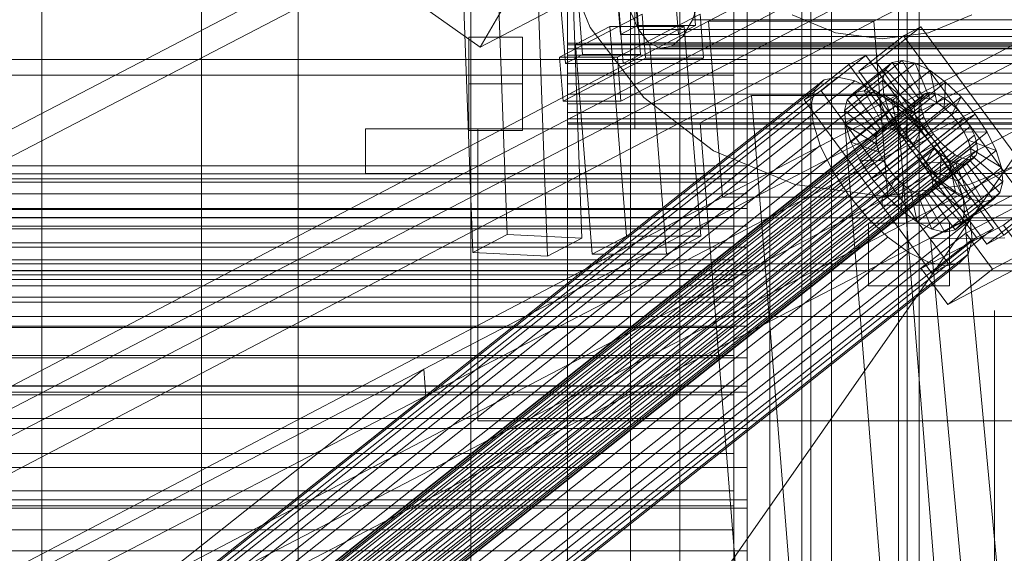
# Model space of a CAD drawing. Header units: millimetres. Extents: x -4738 to 65662, y -68080 to 6847.
# Tile 75 of 256: x -1892 to -1673, y -34279 to -34161. Entities that reach past the tile are written whole.
import ezdxf

# ---------------------------------------------------------------- set-up
doc = ezdxf.new("R2010")
doc.units = ezdxf.units.MM
for name, color, linetype, lineweight in [('COTAS_O', 1, 'Continuous', 0), ('frontal_briquetadora', 7, 'Continuous', 0), ('frontal_C10', 7, 'Continuous', 0), ('frontal_dosificador', 7, 'Continuous', 0), ('frontal_tolva', 7, 'Continuous', 0)]:
    doc.layers.add(name, color=color, linetype=linetype, lineweight=lineweight)
doc.dimstyles.new('R19_100', dxfattribs={"dimtxt": 250, "dimasz": 150, "dimexe": 150, "dimexo": 80, "dimgap": 100, "dimtad": 1, "dimtih": 1, "dimtoh": 1, "dimdsep": 46, "dimcen": 0.09, "dimadec": 0, "dimazin": 0, "dimtfac": 1, "dimtdec": 4, "dimtofl": 0, "dimtmove": 0, "dimatfit": 3, "dimfxl": 1, "dimtolj": 1, "dimtzin": 0, "dimarcsym": 0})

# ---------------------------------------------------------------- blocks, each defined once
blk = doc.blocks.new('DIM_R30_47')
at = {"layer": 'COTAS_O'}
for p, q in [((-1725, -31700), (-1025, -31700)), ((-1025, -31700), (-1070, -31850)), ((-1025, -34400), (-1025, -31700)), ((-1025, -31700), (-980, -31850)), ((-1025, -34400), (-1070, -34250)), ((-1025, -34400), (-980, -34250)), ((-1725, -34400), (-1025, -34400))]:
    blk.add_line(p, q, dxfattribs=at)
blk.add_text('2700 O', height=250, rotation=90, dxfattribs=at).set_placement((-1125, -33050))
blk = doc.blocks.new('DIM_R30_48')
at = {"layer": 'COTAS_O'}
for p, q in [((-1725, -33700), (-1575, -33655)), ((1725, -33700), (1575, -33655)), ((-1725, -34400), (-1725, -33700)), ((-1725, -33700), (1725, -33700)), ((-1725, -33700), (-1575, -33745)), ((1725, -33700), (1575, -33745)), ((1725, -34400), (1725, -33700))]:
    blk.add_line(p, q, dxfattribs=at)
blk.add_text('3450 O', height=250, dxfattribs=at).set_placement((0, -33600))

msp = doc.modelspace()

# ---------------------------------------------------------------- linework, layer by layer
at = {"layer": 'frontal_briquetadora'}
for p, q in [((-1730, -34195.052), (-1730, -33963.218)), ((-1733, -34202.983), (-1733, -33971.148)), ((-1730, -34146.794), (-1730, -34169.624)), ((-1733, -34150.756), (-1733, -34173.092)), ((-1970, -34169.624), (-1730, -34169.624)), ((-1730, -34169.624), (-1730, -34193.233)), ((-1970, -34173.092), (-1733, -34173.092)), ((-1733, -34173.092), (-1733, -34196.19)), ((-1970, -34193.233), (-1730, -34193.233)), ((-1730, -34193.233), (-1730, -34217.505)), ((-1970, -34195.052), (-1730, -34195.052)), ((-1730, -34196.935), (-1730, -34195.052)), ((-1970, -34196.19), (-1733, -34196.19)), ((-1970, -34196.935), (-1730, -34196.935)), ((-1733, -34196.19), (-1733, -34219.938)), ((-1730, -34199.515), (-1730, -34196.935)), ((-1970, -34199.515), (-1730, -34199.515)), ((-1730, -34202.784), (-1730, -34199.515)), ((-1970, -34202.784), (-1730, -34202.784)), ((-1970, -34202.983), (-1733, -34202.983)), ((-1733, -34204.786), (-1733, -34202.983)), ((-1730, -34206.73), (-1730, -34202.784)), ((-1970, -34204.786), (-1733, -34204.786)), ((-1970, -34206.73), (-1730, -34206.73)), ((-1733, -34207.258), (-1733, -34204.786)), ((-1730, -34211.337), (-1730, -34206.73)), ((-1970, -34207.258), (-1733, -34207.258)), ((-1733, -34210.389), (-1733, -34207.258)), ((-1970, -34210.389), (-1733, -34210.389)), ((-1970, -34211.337), (-1730, -34211.337)), ((-1733, -34214.169), (-1733, -34210.389)), ((-1730, -34216.589), (-1730, -34211.337)), ((-1970, -34214.169), (-1733, -34214.169)), ((-1733, -34218.582), (-1733, -34214.169)), ((-1970, -34216.589), (-1730, -34216.589)), ((-1970, -34217.505), (-1730, -34217.505)), ((-1730, -34222.465), (-1730, -34216.589)), ((-1730, -34217.505), (-1730, -34242.324)), ((-1970, -34218.582), (-1733, -34218.582)), ((-1970, -34219.938), (-1733, -34219.938)), ((-1733, -34223.613), (-1733, -34218.582)), ((-1733, -34219.938), (-1733, -34244.22)), ((-1970, -34222.465), (-1730, -34222.465)), ((-1970, -34223.613), (-1733, -34223.613)), ((-1733, -34229.242), (-1733, -34223.613)), ((-1730, -34228.945), (-1730, -34222.465)), ((-1675, -34229.008), (-1675, -34225.448)), ((-1970, -34228.945), (-1730, -34228.945)), ((-1970, -34229.242), (-1733, -34229.242)), ((-1733, -34235.448), (-1733, -34229.242)), ((-1730, -34236.002), (-1730, -34228.945)), ((-1675, -34236.008), (-1675, -34229.008)), ((-1970, -34235.448), (-1733, -34235.448)), ((-1733, -34242.208), (-1733, -34235.448)), ((-1970, -34236.002), (-1730, -34236.002)), ((-1730, -34243.612), (-1730, -34236.002)), ((-1675, -34246.208), (-1675, -34236.008)), ((-1970, -34242.208), (-1733, -34242.208)), ((-1970, -34242.324), (-1730, -34242.324)), ((-1970, -34243.612), (-1730, -34243.612)), ((-1733, -34249.498), (-1733, -34242.208)), ((-1730, -34242.324), (-1730, -34267.568)), ((-1730, -34251.745), (-1730, -34243.612)), ((-1970, -34244.22), (-1733, -34244.22)), ((-1733, -34244.22), (-1733, -34268.918)), ((-1675, -34259.262), (-1675, -34246.208)), ((-1970, -34249.498), (-1733, -34249.498)), ((-1733, -34257.288), (-1733, -34249.498)), ((-1970, -34251.745), (-1730, -34251.745)), ((-1730, -34260.371), (-1730, -34251.745)), ((-1970, -34257.288), (-1733, -34257.288)), ((-1733, -34265.551), (-1733, -34257.288)), ((-1675, -34274.725), (-1675, -34259.262)), ((-1970, -34260.371), (-1730, -34260.371)), ((-1730, -34269.458), (-1730, -34260.371)), ((-1970, -34265.551), (-1733, -34265.551)), ((-1733, -34274.256), (-1733, -34265.551)), ((-1970, -34267.568), (-1730, -34267.568)), ((-1730, -34267.568), (-1730, -34293.116)), ((-1970, -34268.918), (-1733, -34268.918)), ((-1970, -34269.458), (-1730, -34269.458)), ((-1733, -34268.918), (-1733, -34293.913)), ((-1730, -34278.972), (-1730, -34269.458)), ((-1970, -34274.256), (-1733, -34274.256)), ((-1733, -34283.369), (-1733, -34274.256)), ((-1675, -34292.07), (-1675, -34274.725)), ((-1970, -34278.972), (-1730, -34278.972)), ((-1730, -34288.877), (-1730, -34278.972))]:
    msp.add_line(p, q, dxfattribs=at)
at = {"layer": 'frontal_C10'}
for p, q in [((-1279.266, -33920.495), (-1738.645, -34161.068)), ((-1701.825, -34161.068), (-1242.446, -33920.495)), ((-1735.512, -34200.256), (-1276.132, -33959.683)), ((-1698.692, -34200.256), (-1239.313, -33959.683)), ((-1717.845, -35975), (-1717.845, -34032.44)), ((-1715.891, -34032.44), (-1715.891, -35975)), ((-1711.289, -34032.44), (-1711.289, -35975)), ((-1696.354, -35975), (-1696.354, -34032.44)), ((-1694.4, -34032.44), (-1694.4, -35975)), ((-1691.751, -35975), (-1691.751, -34032.44)), ((-1426.748, -34043.548), (-1802.026, -34238.531)), ((-1801.56, -34244.411), (-1426.281, -34049.429)), ((-2126.488, -34305.985), (-1751.209, -34111.002)), ((-2006.823, -34305.985), (-1631.544, -34111.002)), ((-1887.158, -34305.985), (-1511.88, -34111.002)), ((-1750.743, -34116.882), (-2126.021, -34311.865)), ((-1631.078, -34116.882), (-2006.357, -34311.865)), ((-1511.413, -34116.882), (-1886.692, -34311.865)), ((-1758.232, -34164.053), (-1761.992, -34117.028)), ((-1758.164, -34115.023), (-1754.404, -34162.048)), ((-1749.105, -34117.028), (-1745.345, -34164.053)), ((-1741.517, -34162.048), (-1745.277, -34115.023)), ((-1770.414, -34121.438), (-1766.654, -34168.464)), ((-1753.767, -34168.464), (-1757.527, -34121.438)), ((-1770.482, -34170.468), (-1774.242, -34123.443)), ((-1761.355, -34123.443), (-1757.595, -34170.468)), ((-1785.664, -34147.694), (-1783.439, -34208.522)), ((-1766.822, -34209.335), (-1769.047, -34148.508)), ((-1791.095, -34212.532), (-1793.32, -34151.705)), ((-1774.479, -34213.346), (-1776.704, -34152.518)), ((-1742.168, -34160.77), (-1740.47, -34155.761)), ((-1771.018, -34157.253), (-1789.441, -34166.876)), ((-1756.179, -34158.618), (-1754.221, -34162.963)), ((-1789.441, -34166.876), (-1800.621, -34159.007)), ((-1784.805, -34158.852), (-1789.441, -34166.876)), ((-1753.412, -34159.488), (-1771.787, -34169.111)), ((-1758.9, -34169.111), (-1740.525, -34159.488)), ((-1753.412, -34159.488), (-1752.629, -34169.285)), ((-1744.314, -34164.484), (-1742.168, -34160.77)), ((-1502.839, -34160.77), (-1742.168, -34160.77)), ((-1739.742, -34169.285), (-1740.525, -34159.488)), ((-1738.645, -34161.068), (-2198.025, -34401.641)), ((-2161.205, -34401.641), (-1701.825, -34161.068)), ((-1760.612, -34162.294), (-1768.269, -34166.304)), ((-1744.043, -34162.294), (-1760.612, -34162.294)), ((-1760.612, -34162.294), (-1756.884, -34208.928)), ((-1758.232, -34164.053), (-1754.404, -34162.048)), ((-1754.404, -34162.048), (-1741.517, -34162.048)), ((-1754.221, -34162.963), (-1751.891, -34165.863)), ((-1514.892, -34162.963), (-1754.221, -34162.963)), ((-1751.7, -34166.304), (-1744.043, -34162.294)), ((-1741.517, -34162.048), (-1745.345, -34164.053)), ((-1740.315, -34208.928), (-1744.043, -34162.294)), ((-1738.645, -34161.068), (-1701.825, -34161.068)), ((-1735.512, -34200.256), (-1738.645, -34161.068)), ((-1701.825, -34161.068), (-1698.692, -34200.256)), ((-1691.398, -34162.317), (-1701.33, -34170.187)), ((-1695.217, -34164.322), (-1691.398, -34162.317)), ((-1662.964, -34200.832), (-1691.398, -34162.317)), ((-1745.345, -34164.053), (-1758.232, -34164.053)), ((-1746.763, -34166.65), (-1744.314, -34164.484)), ((-1504.985, -34164.484), (-1744.314, -34164.484)), ((-1705.149, -34172.192), (-1695.217, -34164.322)), ((-1695.217, -34164.322), (-1666.782, -34202.837)), ((-1768.269, -34166.304), (-1751.7, -34166.304)), ((-1764.54, -34212.937), (-1768.269, -34166.304)), ((-1751.891, -34165.863), (-1749.348, -34167.12)), ((-1512.562, -34165.863), (-1751.891, -34165.863)), ((-1747.971, -34212.937), (-1751.7, -34166.304)), ((-1749.348, -34167.12), (-1746.763, -34166.65)), ((-1510.018, -34167.12), (-1749.348, -34167.12)), ((-1507.434, -34166.65), (-1746.763, -34166.65)), ((-1771.787, -34169.111), (-1758.9, -34169.111)), ((-1771.004, -34178.907), (-1771.787, -34169.111)), ((-1771.004, -34178.907), (-1752.629, -34169.285)), ((-1770.482, -34170.468), (-1766.654, -34168.464)), ((-1766.654, -34168.464), (-1753.767, -34168.464)), ((-1758.9, -34169.111), (-1758.117, -34178.907)), ((-1739.742, -34169.285), (-1758.117, -34178.907)), ((-1753.767, -34168.464), (-1757.595, -34170.468)), ((-1752.629, -34169.285), (-1739.742, -34169.285)), ((-1703.617, -34168.733), (-1713.549, -34176.602)), ((-1707.435, -34170.737), (-1703.617, -34168.733)), ((-1675.182, -34207.248), (-1703.617, -34168.733)), ((-1757.595, -34170.468), (-1770.482, -34170.468)), ((-1717.367, -34178.607), (-1707.435, -34170.737)), ((-1699.251, -34171.804), (-1707.764, -34178.55)), ((-1707.435, -34170.737), (-1679, -34209.252)), ((-1697.756, -34170.299), (-1706.27, -34177.044)), ((-1701.33, -34170.187), (-1705.149, -34172.192)), ((-1695.495, -34169.833), (-1704.009, -34176.578)), ((-1701.33, -34170.187), (-1672.896, -34208.702)), ((-1692.621, -34170.437), (-1701.135, -34177.182)), ((-1699.876, -34174.246), (-1699.251, -34171.804)), ((-1699.251, -34171.804), (-1697.756, -34170.299)), ((-1692.54, -34179.036), (-1699.251, -34171.804)), ((-1697.756, -34170.299), (-1695.495, -34169.833)), ((-1691.833, -34178.323), (-1697.756, -34170.299)), ((-1690.762, -34178.102), (-1695.495, -34169.833)), ((-1695.495, -34169.833), (-1692.621, -34170.437)), ((-1689.4, -34178.388), (-1692.621, -34170.437)), ((-1692.621, -34170.437), (-1689.33, -34172.071)), ((-1709.876, -34173.534), (-1869.499, -34300.008)), ((-1712.899, -34174.157), (-1709.876, -34173.534)), ((-1709.876, -34173.534), (-1706.034, -34174.342)), ((-1676.714, -34210.707), (-1705.149, -34172.192)), ((-1689.33, -34172.071), (-1697.843, -34178.816)), ((-1687.841, -34179.162), (-1689.33, -34172.071)), ((-1689.33, -34172.071), (-1685.846, -34174.623)), ((-1714.896, -34176.17), (-1874.519, -34302.644)), ((-1712.899, -34174.157), (-1872.522, -34300.632)), ((-1706.034, -34174.342), (-1865.657, -34300.816)), ((-1715.732, -34179.434), (-1714.896, -34176.17)), ((-1714.896, -34176.17), (-1712.899, -34174.157)), ((-1699.876, -34174.246), (-1708.389, -34180.991)), ((-1706.034, -34174.342), (-1701.634, -34176.526)), ((-1692.837, -34180.193), (-1699.876, -34174.246)), ((-1699.59, -34177.458), (-1699.876, -34174.246)), ((-1685.846, -34174.623), (-1694.359, -34181.368)), ((-1686.191, -34180.371), (-1685.846, -34174.623)), ((-1685.846, -34174.623), (-1682.407, -34177.919)), ((-1691.122, -34177.912), (-1876.284, -34324.622)), ((-1690.414, -34177.199), (-1875.576, -34323.909)), ((-1689.343, -34176.978), (-1874.505, -34323.688)), ((-1687.981, -34177.264), (-1873.144, -34323.975)), ((-1686.422, -34178.038), (-1871.585, -34324.749)), ((-1701.634, -34176.526), (-1861.257, -34303.001)), ((-1729.035, -34177.655), (-1740.52, -34183.669)), ((-1696.818, -34177.655), (-1729.035, -34177.655)), ((-1729.035, -34177.655), (-1714.151, -34363.797)), ((-1713.549, -34176.602), (-1717.367, -34178.607)), ((-1713.549, -34176.602), (-1685.114, -34215.117)), ((-1708.302, -34183.669), (-1696.818, -34177.655)), ((-1699.59, -34177.458), (-1708.103, -34184.203)), ((-1706.27, -34177.044), (-1707.764, -34178.55)), ((-1704.009, -34176.578), (-1706.27, -34177.044)), ((-1706.27, -34177.044), (-1700.346, -34185.068)), ((-1701.135, -34177.182), (-1704.009, -34176.578)), ((-1704.009, -34176.578), (-1699.275, -34184.847)), ((-1701.634, -34176.526), (-1696.977, -34179.938)), ((-1697.843, -34178.816), (-1701.135, -34177.182)), ((-1701.135, -34177.182), (-1697.913, -34185.134)), ((-1700.346, -34185.068), (-1691.833, -34178.323)), ((-1692.701, -34181.714), (-1699.59, -34177.458)), ((-1698.412, -34181.221), (-1699.59, -34177.458)), ((-1699.275, -34184.847), (-1690.762, -34178.102)), ((-1697.913, -34185.134), (-1689.4, -34178.388)), ((-1681.934, -34363.797), (-1696.818, -34177.655)), ((-1691.833, -34178.323), (-1692.54, -34179.036)), ((-1690.762, -34178.102), (-1691.833, -34178.323)), ((-1691.418, -34179.068), (-1691.122, -34177.912)), ((-1691.122, -34177.912), (-1690.414, -34177.199)), ((-1682.407, -34177.919), (-1690.92, -34184.665)), ((-1689.4, -34178.388), (-1690.762, -34178.102)), ((-1690.414, -34177.199), (-1689.343, -34176.978)), ((-1687.841, -34179.162), (-1689.4, -34178.388)), ((-1689.343, -34176.978), (-1687.981, -34177.264)), ((-1687.981, -34177.264), (-1686.422, -34178.038)), ((-1686.422, -34178.038), (-1684.772, -34179.247)), ((-1684.562, -34181.933), (-1682.407, -34177.919)), ((-1682.407, -34177.919), (-1679.247, -34181.736)), ((-1691.418, -34179.068), (-1876.58, -34325.779)), ((-1691.282, -34180.59), (-1876.445, -34327.3)), ((-1715.732, -34179.434), (-1875.355, -34305.909)), ((-1684.772, -34179.247), (-1869.935, -34325.957)), ((-1696.977, -34179.938), (-1856.599, -34306.413)), ((-1758.117, -34178.907), (-1771.004, -34178.907)), ((-1688.933, -34217.122), (-1717.367, -34178.607)), ((-1715.349, -34183.728), (-1715.732, -34179.434)), ((-1707.764, -34178.55), (-1708.389, -34180.991)), ((-1707.764, -34178.55), (-1701.054, -34185.781)), ((-1701.35, -34186.938), (-1692.837, -34180.193)), ((-1701.054, -34185.781), (-1692.54, -34179.036)), ((-1694.359, -34181.368), (-1697.843, -34178.816)), ((-1697.843, -34178.816), (-1696.354, -34185.908)), ((-1696.977, -34179.938), (-1692.379, -34184.345)), ((-1696.354, -34185.908), (-1687.841, -34179.162)), ((-1694.704, -34187.117), (-1686.191, -34180.371)), ((-1692.54, -34179.036), (-1692.837, -34180.193)), ((-1692.837, -34180.193), (-1692.701, -34181.714)), ((-1691.282, -34180.59), (-1691.418, -34179.068)), ((-1690.724, -34182.372), (-1691.282, -34180.59)), ((-1686.191, -34180.371), (-1687.841, -34179.162)), ((-1684.562, -34181.933), (-1686.191, -34180.371)), ((-1684.772, -34179.247), (-1683.143, -34180.808)), ((-1690.724, -34182.372), (-1875.887, -34329.083)), ((-1683.143, -34180.808), (-1868.305, -34327.519)), ((-1866.809, -34329.327), (-1681.646, -34182.616)), ((-1708.389, -34180.991), (-1701.35, -34186.938)), ((-1708.389, -34180.991), (-1708.103, -34184.203)), ((-1698.412, -34181.221), (-1706.925, -34187.966)), ((-1701.214, -34188.459), (-1692.701, -34181.714)), ((-1692.143, -34183.496), (-1698.412, -34181.221)), ((-1696.422, -34185.278), (-1698.412, -34181.221)), ((-1694.359, -34181.368), (-1694.704, -34187.117)), ((-1690.92, -34184.665), (-1694.359, -34181.368)), ((-1693.075, -34188.678), (-1684.562, -34181.933)), ((-1692.701, -34181.714), (-1692.143, -34183.496)), ((-1689.782, -34184.294), (-1690.724, -34182.372)), ((-1687.76, -34188.481), (-1679.247, -34181.736)), ((-1683.065, -34183.74), (-1684.562, -34181.933)), ((-1683.143, -34180.808), (-1681.646, -34182.616)), ((-1679.247, -34181.736), (-1683.065, -34183.74)), ((-1681.646, -34182.616), (-1680.383, -34184.547)), ((-1679.247, -34181.736), (-1676.581, -34185.811)), ((-1715.349, -34183.728), (-1874.972, -34310.202)), ((-1689.782, -34184.294), (-1874.944, -34331.005)), ((-1680.383, -34184.547), (-1865.546, -34331.257)), ((-1692.379, -34184.345), (-1852.002, -34310.819)), ((-1740.52, -34183.669), (-1708.302, -34183.669)), ((-1725.636, -34369.812), (-1740.52, -34183.669)), ((-1713.774, -34188.758), (-1715.349, -34183.728)), ((-1693.418, -34369.812), (-1708.302, -34183.669)), ((-1708.103, -34184.203), (-1701.214, -34188.459)), ((-1708.103, -34184.203), (-1706.925, -34187.966)), ((-1700.656, -34190.242), (-1692.143, -34183.496)), ((-1700.346, -34185.068), (-1699.275, -34184.847)), ((-1699.275, -34184.847), (-1697.913, -34185.134)), ((-1690.92, -34184.665), (-1693.075, -34188.678)), ((-1692.379, -34184.345), (-1688.154, -34189.446)), ((-1692.143, -34183.496), (-1691.2, -34185.418)), ((-1683.065, -34183.74), (-1691.578, -34190.486)), ((-1687.76, -34188.481), (-1690.92, -34184.665)), ((-1688.519, -34186.225), (-1689.782, -34184.294)), ((-1681.802, -34185.671), (-1683.065, -34183.74)), ((-1680.383, -34184.547), (-1679.441, -34186.469)), ((-1688.519, -34186.225), (-1873.681, -34332.935)), ((-1679.441, -34186.469), (-1864.603, -34333.179)), ((-1696.422, -34185.278), (-1704.935, -34192.023)), ((-1701.35, -34186.938), (-1701.054, -34185.781)), ((-1701.214, -34188.459), (-1701.35, -34186.938)), ((-1701.054, -34185.781), (-1700.346, -34185.068)), ((-1699.714, -34192.164), (-1691.2, -34185.418)), ((-1697.913, -34185.134), (-1696.354, -34185.908)), ((-1691.2, -34185.418), (-1696.422, -34185.278)), ((-1693.756, -34189.354), (-1696.422, -34185.278)), ((-1696.354, -34185.908), (-1694.704, -34187.117)), ((-1694.704, -34187.117), (-1693.075, -34188.678)), ((-1691.2, -34185.418), (-1689.938, -34187.349)), ((-1690.315, -34192.416), (-1681.802, -34185.671)), ((-1687.022, -34188.032), (-1688.519, -34186.225)), ((-1676.581, -34185.811), (-1685.094, -34192.556)), ((-1680.86, -34187.593), (-1681.802, -34185.671)), ((-1681.802, -34185.671), (-1676.581, -34185.811)), ((-1679.441, -34186.469), (-1678.883, -34188.251)), ((-1676.581, -34185.811), (-1674.591, -34189.869)), ((-1713.774, -34188.758), (-1873.397, -34315.232)), ((-1687.022, -34188.032), (-1872.184, -34334.743)), ((-1678.883, -34188.251), (-1864.045, -34334.961)), ((-1711.114, -34194.182), (-1713.774, -34188.758)), ((-1706.925, -34187.966), (-1700.656, -34190.242)), ((-1706.925, -34187.966), (-1704.935, -34192.023)), ((-1693.756, -34189.354), (-1702.269, -34196.099)), ((-1700.656, -34190.242), (-1701.214, -34188.459)), ((-1698.451, -34194.094), (-1689.938, -34187.349)), ((-1696.954, -34195.902), (-1688.441, -34189.156)), ((-1689.938, -34187.349), (-1693.756, -34189.354)), ((-1690.596, -34193.17), (-1693.756, -34189.354)), ((-1693.075, -34188.678), (-1691.578, -34190.486)), ((-1691.578, -34190.486), (-1687.76, -34188.481)), ((-1688.441, -34189.156), (-1690.596, -34193.17)), ((-1689.938, -34187.349), (-1688.441, -34189.156)), ((-1689.373, -34194.338), (-1680.86, -34187.593)), ((-1688.815, -34196.12), (-1680.301, -34189.375)), ((-1688.441, -34189.156), (-1686.812, -34190.718)), ((-1685.094, -34192.556), (-1687.76, -34188.481)), ((-1685.393, -34189.594), (-1687.022, -34188.032)), ((-1680.301, -34189.375), (-1680.86, -34187.593)), ((-1680.86, -34187.593), (-1674.591, -34189.869)), ((-1680.166, -34190.897), (-1680.301, -34189.375)), ((-1680.301, -34189.375), (-1673.413, -34193.631)), ((-1678.883, -34188.251), (-1678.747, -34189.772)), ((-1685.393, -34189.594), (-1870.555, -34336.304)), ((-1683.742, -34190.803), (-1868.905, -34337.513)), ((-1682.183, -34191.577), (-1867.346, -34338.287)), ((-1679.043, -34190.929), (-1864.206, -34337.639)), ((-1678.747, -34189.772), (-1863.91, -34336.483)), ((-1847.777, -34315.921), (-1688.154, -34189.446)), ((-1699.714, -34192.164), (-1700.656, -34190.242)), ((-1695.325, -34197.463), (-1686.812, -34190.718)), ((-1691.578, -34190.486), (-1690.315, -34192.416)), ((-1688.679, -34197.642), (-1680.166, -34190.897)), ((-1688.154, -34189.446), (-1684.59, -34194.895)), ((-1686.812, -34190.718), (-1687.156, -34196.466)), ((-1686.812, -34190.718), (-1685.161, -34191.927)), ((-1683.742, -34190.803), (-1685.393, -34189.594)), ((-1682.183, -34191.577), (-1683.742, -34190.803)), ((-1674.591, -34189.869), (-1683.104, -34196.614)), ((-1680.822, -34191.863), (-1682.183, -34191.577)), ((-1680.462, -34192.053), (-1680.166, -34190.897)), ((-1680.166, -34190.897), (-1673.127, -34196.843)), ((-1679.043, -34190.929), (-1679.751, -34191.642)), ((-1678.747, -34189.772), (-1679.043, -34190.929)), ((-1674.591, -34189.869), (-1673.413, -34193.631)), ((-1680.822, -34191.863), (-1865.985, -34338.573)), ((-1679.751, -34191.642), (-1864.913, -34338.352)), ((-1704.935, -34192.023), (-1699.714, -34192.164)), ((-1704.935, -34192.023), (-1702.269, -34196.099)), ((-1698.451, -34194.094), (-1699.714, -34192.164)), ((-1690.596, -34193.17), (-1699.109, -34199.915)), ((-1693.674, -34198.672), (-1685.161, -34191.927)), ((-1692.115, -34199.446), (-1683.602, -34192.701)), ((-1690.754, -34199.732), (-1682.241, -34192.987)), ((-1687.156, -34196.466), (-1690.596, -34193.17)), ((-1685.094, -34192.556), (-1690.315, -34192.416)), ((-1690.315, -34192.416), (-1689.373, -34194.338)), ((-1689.683, -34199.511), (-1681.17, -34192.766)), ((-1688.975, -34198.798), (-1680.462, -34192.053)), ((-1685.161, -34191.927), (-1683.672, -34199.018)), ((-1685.161, -34191.927), (-1683.602, -34192.701)), ((-1683.104, -34196.614), (-1685.094, -34192.556)), ((-1683.602, -34192.701), (-1680.381, -34200.652)), ((-1683.602, -34192.701), (-1682.241, -34192.987)), ((-1682.241, -34192.987), (-1681.17, -34192.766)), ((-1682.241, -34192.987), (-1677.507, -34201.257)), ((-1673.413, -34193.631), (-1681.926, -34200.377)), ((-1681.17, -34192.766), (-1680.462, -34192.053)), ((-1681.17, -34192.766), (-1675.246, -34200.79)), ((-1679.751, -34191.642), (-1680.822, -34191.863)), ((-1680.462, -34192.053), (-1673.752, -34199.285)), ((-1673.413, -34193.631), (-1673.127, -34196.843)), ((-1711.114, -34194.182), (-1870.737, -34320.657)), ((-1684.59, -34194.895), (-1844.213, -34321.369)), ((-1707.55, -34199.63), (-1711.114, -34194.182)), ((-1702.269, -34196.099), (-1698.451, -34194.094)), ((-1699.109, -34199.915), (-1696.954, -34195.902)), ((-1696.954, -34195.902), (-1698.451, -34194.094)), ((-1695.325, -34197.463), (-1696.954, -34195.902)), ((-1683.104, -34196.614), (-1689.373, -34194.338)), ((-1689.373, -34194.338), (-1688.815, -34196.12)), ((-1684.59, -34194.895), (-1681.93, -34200.319)), ((-1702.269, -34196.099), (-1699.109, -34199.915)), ((-1687.156, -34196.466), (-1695.669, -34203.211)), ((-1695.669, -34203.211), (-1695.325, -34197.463)), ((-1693.674, -34198.672), (-1695.325, -34197.463)), ((-1688.679, -34197.642), (-1688.975, -34198.798)), ((-1681.926, -34200.377), (-1688.815, -34196.12)), ((-1688.815, -34196.12), (-1688.679, -34197.642)), ((-1681.64, -34203.588), (-1688.679, -34197.642)), ((-1683.672, -34199.018), (-1687.156, -34196.466)), ((-1681.926, -34200.377), (-1683.104, -34196.614)), ((-1673.127, -34196.843), (-1681.64, -34203.588)), ((-1673.127, -34196.843), (-1673.752, -34199.285)), ((-2194.891, -34440.829), (-1735.512, -34200.256)), ((-2158.072, -34440.829), (-1698.692, -34200.256)), ((-1707.55, -34199.63), (-1867.173, -34326.105)), ((-1681.93, -34200.319), (-1841.553, -34326.793)), ((-1698.692, -34200.256), (-1735.512, -34200.256)), ((-1703.326, -34204.732), (-1707.55, -34199.63)), ((-1699.109, -34199.915), (-1695.669, -34203.211)), ((-1692.186, -34205.764), (-1693.674, -34198.672)), ((-1692.115, -34199.446), (-1693.674, -34198.672)), ((-1683.672, -34199.018), (-1692.186, -34205.764)), ((-1688.894, -34207.397), (-1692.115, -34199.446)), ((-1690.754, -34199.732), (-1692.115, -34199.446)), ((-1689.683, -34199.511), (-1690.754, -34199.732)), ((-1686.02, -34208.002), (-1690.754, -34199.732)), ((-1688.975, -34198.798), (-1689.683, -34199.511)), ((-1683.759, -34207.535), (-1689.683, -34199.511)), ((-1682.265, -34206.03), (-1688.975, -34198.798)), ((-1680.381, -34200.652), (-1683.672, -34199.018)), ((-1673.752, -34199.285), (-1682.265, -34206.03)), ((-1681.93, -34200.319), (-1680.355, -34205.349)), ((-1681.64, -34203.588), (-1681.926, -34200.377)), ((-1681.331, -34208.249), (-1663.003, -34198.626)), ((-1673.752, -34199.285), (-1675.246, -34200.79)), ((-1663.003, -34198.626), (-1672.935, -34206.496)), ((-1680.381, -34200.652), (-1688.894, -34207.397)), ((-1677.507, -34201.257), (-1686.02, -34208.002)), ((-1675.246, -34200.79), (-1683.759, -34207.535)), ((-1677.507, -34201.257), (-1680.381, -34200.652)), ((-1675.246, -34200.79), (-1677.507, -34201.257)), ((-1672.896, -34208.702), (-1662.964, -34200.832)), ((-1703.326, -34204.732), (-1862.948, -34331.206)), ((-1698.728, -34209.139), (-1703.326, -34204.732)), ((-1695.669, -34203.211), (-1692.186, -34205.764)), ((-1682.265, -34206.03), (-1681.64, -34203.588)), ((-1666.782, -34202.837), (-1676.714, -34210.707)), ((-1222.701, -34204.861), (-2005.124, -34204.861)), ((-1680.355, -34205.349), (-1839.978, -34331.824)), ((-1692.186, -34205.764), (-1688.894, -34207.397)), ((-1672.935, -34206.496), (-1691.263, -34216.119)), ((-1681.579, -34205.492), (-1689.235, -34209.502)), ((-1683.759, -34207.535), (-1682.265, -34206.03)), ((-1665.031, -34205.243), (-1681.579, -34205.492)), ((-1681.579, -34205.492), (-1663.065, -34403.993)), ((-1680.355, -34205.349), (-1679.972, -34209.643)), ((-1657.08, -34206.65), (-1675.407, -34216.273)), ((-1672.935, -34206.496), (-1667.012, -34214.52)), ((-1698.728, -34209.139), (-1858.351, -34335.613)), ((-1791.095, -34212.532), (-1783.439, -34208.522)), ((-1783.439, -34208.522), (-1766.822, -34209.335)), ((-1764.54, -34212.937), (-1756.884, -34208.928)), ((-1756.884, -34208.928), (-1740.315, -34208.928)), ((-1740.315, -34208.928), (-1747.971, -34212.937)), ((-1694.07, -34212.55), (-1698.728, -34209.139)), ((-1691.263, -34216.119), (-1681.331, -34208.249)), ((-1688.894, -34207.397), (-1686.02, -34208.002)), ((-1686.02, -34208.002), (-1683.759, -34207.535)), ((-1685.114, -34215.117), (-1675.182, -34207.248)), ((-1681.331, -34208.249), (-1675.407, -34216.273)), ((-1675.182, -34207.248), (-1679, -34209.252)), ((-1676.714, -34210.707), (-1672.896, -34208.702)), ((-1679.972, -34209.643), (-1839.595, -34336.117)), ((-1766.822, -34209.335), (-1774.479, -34213.346)), ((-1689.235, -34209.502), (-1672.688, -34209.253)), ((-1670.722, -34408.003), (-1689.235, -34209.502)), ((-1679, -34209.252), (-1688.933, -34217.122)), ((-1679.972, -34209.643), (-1680.808, -34212.907)), ((-1694.07, -34212.55), (-1853.693, -34339.025)), ((-1680.808, -34212.907), (-1840.431, -34339.381)), ((-1774.479, -34213.346), (-1791.095, -34212.532)), ((-1747.971, -34212.937), (-1764.54, -34212.937)), ((-1689.671, -34214.735), (-1694.07, -34212.55)), ((-1680.808, -34212.907), (-1682.806, -34214.919)), ((-2024.571, -34215.045), (-1242.148, -34215.045)), ((-1689.671, -34214.735), (-1849.294, -34341.209)), ((-1685.828, -34215.543), (-1845.451, -34342.017)), ((-1682.806, -34214.919), (-1842.429, -34341.394)), ((-1685.828, -34215.543), (-1689.671, -34214.735)), ((-1688.933, -34217.122), (-1685.114, -34215.117)), ((-1682.806, -34214.919), (-1685.828, -34215.543)), ((-1685.339, -34224.143), (-1667.012, -34214.52)), ((-2004.184, -34216.617), (-1221.761, -34216.617)), ((-1685.339, -34224.143), (-1691.263, -34216.119)), ((-1675.407, -34216.273), (-1685.339, -34224.143)), ((-1241.208, -34226.801), (-2023.631, -34226.801)), ((-1802.026, -34238.531), (-2177.305, -34433.514)), ((-1887.158, -34305.985), (-1802.026, -34238.531)), ((-1802.026, -34238.531), (-1801.56, -34244.411)), ((-2176.838, -34439.394), (-1801.56, -34244.411)), ((-1801.56, -34244.411), (-1886.692, -34311.865))]:
    msp.add_line(p, q, dxfattribs=at)
at = {"layer": 'frontal_dosificador'}
for p, q in [((-1830, -34880), (-1830, -32340)), ((-1770, -34880), (-1770, -32340)), ((-1772.444, -34144.411), (-1764.952, -34162.5)), ((-1755, -34185), (-1755, -34150)), ((-1720, -34159.641), (-1710.353, -34163.637)), ((-1689.647, -34163.637), (-1680, -34159.641)), ((-1764.952, -34162.5), (-1753.033, -34178.033)), ((-1792, -34175), (-1792, -34164.608)), ((-1780, -34164.608), (-1792, -34164.608)), ((-1780, -34175), (-1780, -34164.608)), ((-1710.353, -34163.637), (-1700, -34165)), ((-1700, -34165), (-1689.647, -34163.637)), ((-1770, -34166.307), (-1770, -34166)), ((-1570, -34166), (-1770, -34166)), ((-1770, -34167.206), (-1770, -34166.307)), ((-1570, -34166.307), (-1770, -34166.307)), ((-1770, -34168.636), (-1770, -34167.206)), ((-1570, -34167.206), (-1770, -34167.206)), ((-1770, -34170.5), (-1770, -34168.636)), ((-1570, -34168.636), (-1770, -34168.636)), ((-1770, -34172.671), (-1770, -34170.5)), ((-1570, -34170.5), (-1770, -34170.5)), ((-1770, -34175), (-1770, -34172.671)), ((-1570, -34172.671), (-1770, -34172.671)), ((-1792, -34175), (-1792, -34185.392)), ((-1792, -34175), (-1780, -34175)), ((-1780, -34185.392), (-1780, -34175)), ((-1770, -34175), (-1770, -34177.329)), ((-1770, -34175), (-1570, -34175)), ((-1770, -34177.329), (-1770, -34179.5)), ((-1570, -34177.329), (-1770, -34177.329)), ((-1753.033, -34178.033), (-1737.5, -34189.952)), ((-1770, -34179.5), (-1770, -34181.364)), ((-1570, -34179.5), (-1770, -34179.5)), ((-1770, -34181.364), (-1770, -34182.794)), ((-1570, -34181.364), (-1770, -34181.364)), ((-1770, -34182.794), (-1770, -34183.693)), ((-1570, -34182.794), (-1770, -34182.794)), ((-1585, -34185), (-1815, -34185)), ((-1815, -34195), (-1815, -34185)), ((-210, -34185), (-1790, -34185)), ((-1790, -34250), (-1790, -34185)), ((-1770, -34183.693), (-1770, -34184)), ((-1570, -34183.693), (-1770, -34183.693)), ((-1570, -34184), (-1770, -34184)), ((-1645, -34185), (-1755, -34185)), ((-1780, -34185.392), (-1792, -34185.392)), ((-1737.5, -34189.952), (-1719.411, -34197.444)), ((-1680.589, -34197.444), (-1662.5, -34189.952)), ((-1585, -34195), (-1815, -34195)), ((-1719.411, -34197.444), (-1700, -34200)), ((-1700, -34200), (-1680.589, -34197.444)), ((-300, -34200), (-1700, -34200)), ((-1700, -34202), (-1700, -34200)), ((-300, -34202), (-1700, -34202)), ((-1685, -34206), (-1703, -34206)), ((-1703, -34220), (-1703, -34206)), ((-1685, -34220), (-1685, -34206)), ((-1685, -34220), (-1703, -34220)), ((-210, -34250), (-1790, -34250))]:
    msp.add_line(p, q, dxfattribs=at)
at = {"layer": 'frontal_tolva'}
for p, q in [((-1887, -35980), (-1887, -32700)), ((-1756, -35980), (-1756, -32700)), ((-1745, -35980), (-1745, -32700)), ((-1851.5, -34332.806), (-1851.5, -32835.806)), ((-1791.5, -32835.806), (-1791.5, -34332.806)), ((-1769.584, -34332.806), (-722.584, -32835.806)), ((-1851.5, -32870.194), (-1851.5, -34367.194)), ((-1791.5, -34367.194), (-1791.5, -32870.194))]:
    msp.add_line(p, q, dxfattribs=at)

# ---------------------------------------------------------------- dimensions: what is measured, and where the dimension line sits
at = {"layer": 'COTAS_O'}
for p2, distance, picture, middle in [((-1725, -31700), -700, 'DIM_R30_47', (-1025, -33050)), ((1725, -34400), 700, 'DIM_R30_48', (0, -33700))]:
    dim = msp.add_aligned_dim(p1=(-1725, -34400), p2=p2, distance=distance, text='<> O', dimstyle='R19_100', dxfattribs=at)
    dim.commit()
    dim.dimension.update_dxf_attribs({"geometry": picture, "text_midpoint": middle})

doc.saveas('drawing.dxf')
